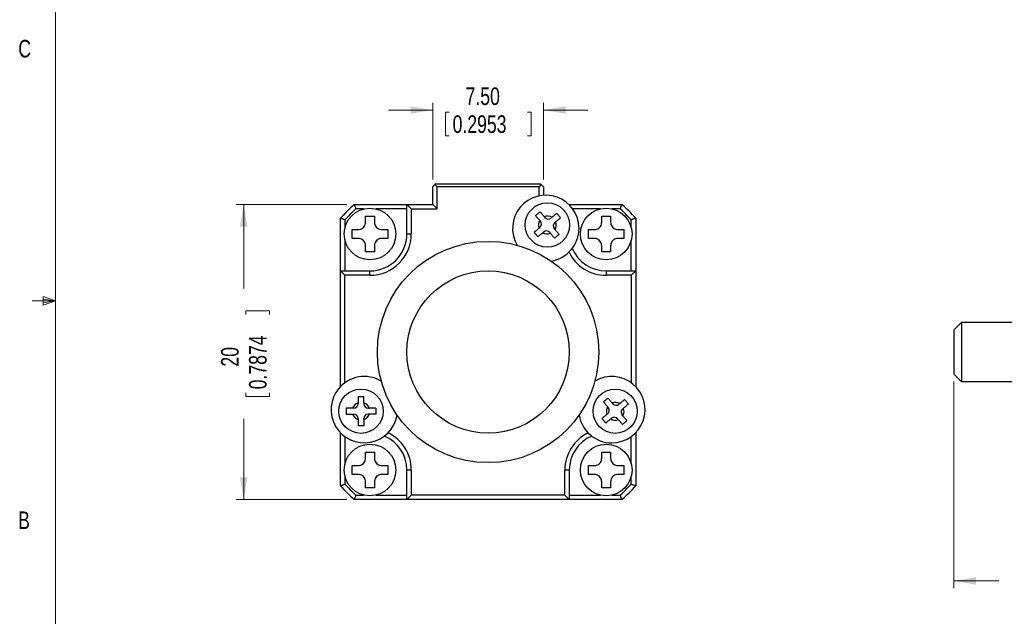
# Model space of a CAD drawing. Header units: millimetres. Extents: x 11 to 421, y 5 to 275.
# Tile 2 of 6: x 11 to 144, y 97 to 178. Entities that reach past the tile are written whole.
import ezdxf

# ---------------------------------------------------------------- set-up
doc = ezdxf.new("R2010")
doc.units = ezdxf.units.MM
doc.styles.add('SLDTEXTSTYLE0', font='TXT', dxfattribs={"width": 0.75})
doc.dimstyles.new('SLDDIMSTYLE0', dxfattribs={"dimtxt": 2.38125, "dimasz": 3, "dimexe": 0, "dimexo": 0.0625, "dimgap": 0.595313, "dimtad": 0, "dimlfac": 0.5, "dimrnd": 1e-09, "dimzin": 4, "dimdsep": 46, "dimtxsty": 'SLDTEXTSTYLE0', "dimsah": 1, "dimcen": 0.09, "dimadec": 0, "dimazin": 0, "dimtfac": 1, "dimtofl": 0, "dimtmove": 0, "dimatfit": 3, "dimfxl": 1, "dimtolj": 1, "dimtzin": 12, "dimarcsym": 0})
doc.dimstyles.new('SLDDIMSTYLE1', dxfattribs={"dimtxt": 2.38125, "dimasz": 3, "dimexe": 0, "dimexo": 0.0625, "dimgap": 0.595313, "dimtad": 0, "dimlfac": 0.5, "dimrnd": 1e-09, "dimzin": 12, "dimdsep": 46, "dimtxsty": 'SLDTEXTSTYLE0', "dimsah": 1, "dimcen": 0.09, "dimadec": 0, "dimazin": 0, "dimtfac": 1, "dimtofl": 0, "dimtmove": 0, "dimatfit": 3, "dimfxl": 1, "dimtolj": 1, "dimtzin": 12, "dimarcsym": 0})

# ---------------------------------------------------------------- blocks, each defined once
blk = doc.blocks.new('*D5')
at = {"color": 7, "linetype": 'Continuous', "lineweight": 0}
for p, q in [((137.62, 129.21), (137.62, 101.17)), ((167.62, 114.22), (167.62, 101.17)), ((137.62, 102.17), (143.68, 102.17)), ((146.72, 101.89), (146.72, 98.67)), ((146.72, 101.89), (147.2, 101.89)), ((158.32, 101.89), (157.84, 101.89)), ((158.32, 101.89), (158.32, 98.67)), ((167.62, 102.17), (161.35, 102.17)), ((146.72, 98.67), (147.2, 98.67)), ((158.32, 98.67), (157.84, 98.67))]:
    blk.add_line(p, q, dxfattribs=at)
for points in [[(137.62, 102.17), (140.62, 101.67), (140.62, 102.67)], [(167.62, 102.17), (164.62, 102.67), (164.62, 101.67)]]:
    blk.add_solid(points, dxfattribs=at)
at = {"color": 7, "linetype": 'Continuous', "lineweight": 0, "char_height": 2.381, "attachment_point": 1, "style": 'SLDTEXTSTYLE0'}
for s, insert in [('15', (150.76, 105.24)), ('0.5906', (147.68, 101.46))]:
    blk.add_mtext(s, dxfattribs=dict(at, insert=insert))
blk = doc.blocks.new('*D12')
at = {"color": 7, "linetype": 'Continuous', "lineweight": 0}
for p, q in [((67, 156.61), (67, 167.01)), ((82, 156.61), (82, 167.01)), ((67, 166.01), (61, 166.01)), ((68.73, 165.72), (68.73, 162.51)), ((68.73, 165.72), (69.21, 165.72)), ((80.33, 165.72), (79.85, 165.72)), ((80.33, 165.72), (80.33, 162.51)), ((82, 166.01), (88, 166.01)), ((68.73, 162.51), (69.21, 162.51)), ((80.33, 162.51), (79.85, 162.51))]:
    blk.add_line(p, q, dxfattribs=at)
for points in [[(67, 166.01), (64, 166.51), (64, 165.51)], [(82, 166.01), (85, 165.51), (85, 166.51)]]:
    blk.add_solid(points, dxfattribs=at)
at = {"color": 7, "linetype": 'Continuous', "lineweight": 0, "char_height": 2.381, "attachment_point": 1, "style": 'SLDTEXTSTYLE0'}
for s, insert in [('7.50', (71.45, 169.08)), ('0.2953', (69.69, 165.29))]:
    blk.add_mtext(s, dxfattribs=dict(at, insert=insert))
blk = doc.blocks.new('*D13')
at = {"color": 7, "linetype": 'Continuous', "lineweight": 0}
for p, q in [((55.36, 153.21), (40.39, 153.21)), ((41.39, 153.21), (41.39, 141.82)), ((41.68, 138.79), (44.89, 138.79)), ((41.68, 138.79), (41.68, 138.3)), ((44.89, 138.79), (44.89, 138.3)), ((41.68, 127.18), (41.68, 127.67)), ((41.68, 127.18), (44.89, 127.18)), ((44.89, 127.18), (44.89, 127.67)), ((41.39, 113.21), (41.39, 124.15)), ((55.36, 113.21), (40.39, 113.21))]:
    blk.add_line(p, q, dxfattribs=at)
for points in [[(41.39, 153.21), (40.89, 150.21), (41.89, 150.21)], [(41.39, 113.21), (41.89, 116.21), (40.89, 116.21)]]:
    blk.add_solid(points, dxfattribs=at)
at = {"color": 7, "linetype": 'Continuous', "lineweight": 0, "char_height": 2.381, "attachment_point": 1, "rotation": 90, "style": 'SLDTEXTSTYLE0'}
for s, insert in [('0.7874', (42.11, 128.15)), ('20', (38.32, 131.23))]:
    blk.add_mtext(s, dxfattribs=dict(at, insert=insert))

msp = doc.modelspace()

# ---------------------------------------------------------------- linework, layer by layer
at = {"color": 7, "linetype": 'Continuous', "lineweight": 0}
for p, q in [((15.907, 270.309), (15.907, 9.959)), ((15.907, 140.134), (12.732, 140.134)), ((14.2, 140.744), (14.2, 139.56)), ((15.907, 140.134), (14.2, 140.744)), ((15.907, 140.134), (14.2, 140.363)), ((15.907, 140.134), (14.2, 139.872)), ((15.907, 140.134), (14.2, 139.56))]:
    msp.add_line(p, q, dxfattribs=at)
at = {"color": 7, "linetype": 'Continuous', "lineweight": 30}
for p, q in [((66.999, 155.607), (67.299, 155.907)), ((66.999, 153.207), (66.999, 155.607)), ((67.399, 156.007), (67.299, 155.907)), ((67.299, 155.907), (67.599, 155.607)), ((67.399, 156.007), (81.599, 156.007)), ((67.599, 152.607), (67.599, 155.607)), ((81.399, 155.607), (67.599, 155.607)), ((81.699, 155.907), (81.399, 155.607)), ((81.399, 154.379), (81.399, 155.607)), ((81.599, 156.007), (81.699, 155.907)), ((81.699, 155.907), (81.999, 155.607)), ((81.999, 155.607), (81.999, 154.462)), ((56.36, 153.207), (63.499, 153.207)), ((57.668, 152.607), (56.593, 152.607)), ((63.499, 152.607), (59.329, 152.607)), ((63.499, 149.207), (63.499, 153.207)), ((64.099, 152.607), (63.499, 153.207)), ((63.499, 153.207), (66.999, 153.207)), ((64.099, 152.607), (64.099, 149.207)), ((64.099, 152.607), (67.599, 152.607)), ((67.599, 152.607), (66.999, 153.207)), ((85.447, 153.207), (85.499, 153.207)), ((85.473, 153.181), (85.499, 153.207)), ((85.499, 153.207), (85.499, 153.156)), ((85.499, 153.207), (92.637, 153.207)), ((89.668, 152.607), (85.966, 152.607)), ((92.404, 152.607), (91.329, 152.607)), ((54.499, 144.207), (54.499, 151.345)), ((55.099, 151.112), (55.099, 150.037)), ((81.495, 151.036), (81.579, 150.936)), ((82.192, 151.45), (82.108, 151.55)), ((83.138, 151.46), (83.037, 151.376)), ((83.552, 150.763), (83.652, 150.847)), ((93.899, 150.037), (93.899, 151.112)), ((94.499, 151.345), (94.499, 144.207)), ((81.405, 150.006), (81.505, 150.09)), ((82.019, 149.477), (81.919, 149.393)), ((82.949, 149.303), (82.865, 149.403)), ((83.562, 149.817), (83.478, 149.918)), ((55.099, 148.376), (55.099, 144.207)), ((63.499, 149.207), (64.099, 149.207)), ((93.899, 144.207), (93.899, 148.376)), ((55.099, 143.607), (54.499, 144.207)), ((54.499, 144.207), (58.499, 144.207)), ((54.499, 128.518), (54.499, 144.207)), ((58.499, 143.607), (58.499, 144.207)), ((90.499, 144.207), (90.499, 143.607)), ((90.499, 144.207), (94.499, 144.207)), ((93.899, 143.607), (94.499, 144.207)), ((94.499, 144.207), (94.499, 128.518)), ((58.499, 143.607), (55.099, 143.607)), ((55.099, 129.037), (55.099, 143.607)), ((93.899, 143.607), (90.499, 143.607)), ((93.899, 143.607), (93.899, 129.037)), ((137.616, 136.207), (137.616, 133.207)), ((138.616, 137.207), (138.616, 129.207)), ((137.616, 133.207), (137.616, 130.207)), ((56.279, 125.577), (56.147, 125.577)), ((56.879, 126.308), (56.879, 126.177)), ((57.679, 126.308), (57.679, 126.177)), ((58.279, 125.577), (58.41, 125.577)), ((90.769, 125.686), (90.685, 125.787)), ((91.298, 126.301), (91.382, 126.2)), ((92.328, 126.211), (92.227, 126.126)), ((92.742, 125.513), (92.842, 125.598)), ((56.147, 124.777), (56.279, 124.777)), ((56.879, 124.177), (56.879, 124.046)), ((57.679, 124.046), (57.679, 124.177)), ((58.41, 124.777), (58.279, 124.777)), ((90.595, 124.756), (90.695, 124.841)), ((91.109, 124.143), (91.21, 124.228)), ((92.055, 124.154), (92.139, 124.053)), ((92.752, 124.567), (92.668, 124.668)), ((54.499, 122.207), (54.499, 122.259)), ((54.524, 122.232), (54.499, 122.207)), ((54.55, 122.207), (54.499, 122.207)), ((54.499, 115.068), (54.499, 122.207)), ((55.099, 121.739), (55.099, 118.037)), ((93.899, 118.037), (93.899, 121.739)), ((94.499, 122.207), (94.448, 122.207)), ((94.473, 122.232), (94.499, 122.207)), ((94.499, 122.259), (94.499, 122.207)), ((94.499, 122.207), (94.499, 115.068)), ((55.099, 116.376), (55.099, 115.301)), ((64.099, 117.207), (63.499, 117.207)), ((63.499, 113.207), (63.499, 117.207)), ((64.099, 117.207), (64.099, 113.807)), ((85.499, 117.207), (84.899, 117.207)), ((84.899, 113.807), (84.899, 117.207)), ((85.499, 117.207), (85.499, 113.207)), ((93.899, 115.301), (93.899, 116.376)), ((56.593, 113.807), (57.668, 113.807)), ((59.329, 113.807), (63.499, 113.807)), ((64.099, 113.807), (63.499, 113.207)), ((84.899, 113.807), (64.099, 113.807)), ((84.899, 113.807), (85.499, 113.207)), ((85.499, 113.807), (89.668, 113.807)), ((91.329, 113.807), (92.404, 113.807)), ((63.499, 113.207), (56.36, 113.207)), ((85.499, 113.207), (63.499, 113.207)), ((92.637, 113.207), (85.499, 113.207))]:
    msp.add_line(p, q, dxfattribs=at)
for centre, radius in [((82.528, 150.427), 3), ((58.499, 149.207), 3.5), ((90.499, 149.207), 3.5), ((74.499, 133.207), 15), ((74.499, 133.207), 11), ((57.279, 125.177), 3), ((91.718, 125.177), 3), ((58.499, 117.207), 3.5), ((90.499, 117.207), 3.5)]:
    msp.add_circle(centre, radius, dxfattribs=at)
for centre, radius, start, end in [((82.317, 149.973), 4.5, 0, 210.67231), ((74.499, 133.207), 27, 132.20545, 137.79455), ((74.499, 133.207), 26.4, 132.70559, 137.29441), ((74.499, 133.207), 26.4, 42.70559, 47.29441), ((74.499, 133.207), 27, 42.20545, 47.79455), ((82.528, 150.427), 1.2, 149.47122, 200.52878), ((81.12, 150.55), 0.6, 310, 40), ((82.528, 150.427), 1.2, 59.47122, 110.52878), ((82.652, 151.835), 0.6, 220, 310), ((83.937, 150.303), 0.6, 130, 220), ((82.528, 150.427), 1.2, 329.47122, 20.52878), ((82.405, 149.018), 0.6, 40, 130), ((82.317, 149.973), 4.5, 279.32769, 0), ((58.499, 149.207), 5.6, 270, 0), ((58.499, 149.207), 5, 270, 0), ((82.528, 150.427), 1.2, 239.47122, 290.52878), ((90.499, 149.207), 5.6, 205.95161, 270), ((90.499, 149.207), 5, 203.05894, 270), ((57.732, 125.388), 4.5, 59.32769, 140), ((91.265, 125.388), 4.5, 270, 120.67231), ((57.732, 125.388), 4.5, 140, 350.67231), ((57.279, 125.177), 1.2, 109.47122, 160.52878), ((56.279, 126.177), 0.6, 270, 0), ((57.279, 125.177), 1.2, 19.47122, 70.52878), ((58.279, 126.177), 0.6, 180, 270), ((91.718, 125.177), 1.2, 149.47122, 200.52878), ((90.31, 125.3), 0.6, 310, 40), ((91.718, 125.177), 1.2, 59.47122, 110.52878), ((91.842, 126.586), 0.6, 220, 310), ((93.127, 125.054), 0.6, 130, 220), ((91.718, 125.177), 1.2, 329.47122, 20.52878), ((57.279, 125.177), 1.2, 199.47122, 250.52878), ((56.279, 124.177), 0.6, 0, 90), ((57.279, 125.177), 1.2, 289.47122, 340.52878), ((58.279, 124.177), 0.6, 90, 180), ((91.265, 125.388), 4.5, 189.32769, 270), ((91.718, 125.177), 1.2, 239.47122, 290.52878), ((91.595, 123.768), 0.6, 40, 130), ((58.499, 117.207), 5, 0, 66.94106), ((58.499, 117.207), 5.6, 0, 64.04839), ((90.499, 117.207), 5.6, 115.95161, 180), ((90.499, 117.207), 5, 113.05894, 180), ((74.499, 133.207), 27, 222.20545, 227.79455), ((74.499, 133.207), 26.4, 222.70559, 227.29441), ((74.499, 133.207), 26.4, 312.70559, 317.29441), ((74.499, 133.207), 27, 312.20545, 317.79455)]:
    msp.add_arc(centre, radius, start, end, dxfattribs=at)
for points, degree in [([(56.36, 153.207), (56.593, 152.607)], 1), ([(92.404, 152.607), (92.637, 153.207)], 1), ([(55.099, 151.112), (54.499, 151.345)], 1), ([(57.899, 151.607), (58.099, 151.607), (58.499, 151.607), (58.899, 151.607), (59.099, 151.607)], 3), ([(84.318, 151.406), (83.803, 152.019)], 1), ([(89.899, 151.607), (90.099, 151.607), (90.499, 151.607), (90.899, 151.607), (91.099, 151.607)], 3), ([(94.499, 151.345), (93.899, 151.112)], 1), ([(81.253, 148.835), (80.739, 149.447)], 1), ([(59.099, 146.807), (58.899, 146.807), (58.499, 146.807), (58.099, 146.807), (57.899, 146.807)], 3), ([(91.099, 146.807), (90.899, 146.807), (90.499, 146.807), (90.099, 146.807), (89.899, 146.807)], 3), ([(138.616, 137.207), (137.616, 136.207)], 1), ([(164.616, 137.207), (138.616, 137.207)], 1), ([(137.616, 130.207), (138.616, 129.207)], 1), ([(138.616, 129.207), (164.616, 129.207)], 1), ([(90.126, 126.452), (90.739, 126.966)], 1), ([(55.279, 125.577), (55.279, 124.777)], 1), ([(59.279, 125.577), (59.279, 124.777)], 1), ([(92.698, 123.388), (93.31, 123.902)], 1), ([(57.899, 119.607), (58.099, 119.607), (58.499, 119.607), (58.899, 119.607), (59.099, 119.607)], 3), ([(89.899, 119.607), (90.099, 119.607), (90.499, 119.607), (90.899, 119.607), (91.099, 119.607)], 3), ([(54.499, 115.068), (55.099, 115.301)], 1), ([(59.099, 114.807), (58.899, 114.807), (58.499, 114.807), (58.099, 114.807), (57.899, 114.807)], 3), ([(91.099, 114.807), (90.899, 114.807), (90.499, 114.807), (90.099, 114.807), (89.899, 114.807)], 3), ([(93.899, 115.301), (94.499, 115.068)], 1), ([(56.593, 113.807), (56.36, 113.207)], 1), ([(92.637, 113.207), (92.404, 113.807)], 1)]:
    msp.add_open_spline(points, degree=degree, dxfattribs=at)
for points, knots in [([(80.936, 151.702), (80.987, 151.744), (81.089, 151.83), (81.243, 151.959), (81.396, 152.087), (81.498, 152.173), (81.549, 152.216)], [0, 0, 0, 0, 0.2496636, 0.5, 0.7496752, 1, 1, 1, 1]), ([(82.108, 151.55), (82.075, 151.589), (82.011, 151.666), (81.914, 151.781), (81.817, 151.897), (81.723, 152.008), (81.634, 152.115), (81.577, 152.182), (81.549, 152.216)], [0, 0, 0, 0, 0.1665089, 0.3339985, 0.5046919, 0.6765416, 0.8377621, 1, 1, 1, 1]), ([(56.899, 149.807), (57.002, 149.816), (57.209, 149.834), (57.499, 149.987), (57.728, 150.218), (57.873, 150.507), (57.89, 150.709), (57.899, 150.807)], [0, 0, 0, 0, 0.2014317, 0.4029143, 0.6048004, 0.8101403, 1, 1, 1, 1]), ([(57.899, 150.807), (57.899, 150.947), (57.899, 151.23), (57.899, 151.48), (57.899, 151.607)], [0, 0, 0, 0, 0.4928664, 1, 1, 1, 1]), ([(59.099, 151.607), (59.099, 151.484), (59.099, 151.234), (59.099, 150.951), (59.099, 150.807)], [0, 0, 0, 0, 0.4927437, 1, 1, 1, 1]), ([(59.099, 150.807), (59.108, 150.703), (59.126, 150.496), (59.279, 150.206), (59.509, 149.978), (59.798, 149.832), (60.001, 149.815), (60.099, 149.807)], [0, 0, 0, 0, 0.20143166, 0.40291431, 0.60480044, 0.81014031, 1, 1, 1, 1]), ([(81.495, 151.036), (81.463, 151.075), (81.398, 151.151), (81.301, 151.267), (81.204, 151.382), (81.111, 151.494), (81.021, 151.601), (80.965, 151.668), (80.936, 151.702)], [0, 0, 0, 0, 0.1665089, 0.3339985, 0.5046919, 0.6765416, 0.8377621, 1, 1, 1, 1]), ([(83.803, 152.019), (83.772, 151.993), (83.71, 151.94), (83.612, 151.858), (83.511, 151.773), (83.398, 151.678), (83.273, 151.574), (83.183, 151.498), (83.138, 151.46)], [0, 0, 0, 0, 0.15017252, 0.30117099, 0.45470972, 0.60910126, 0.80374045, 1, 1, 1, 1]), ([(83.652, 150.847), (83.691, 150.88), (83.767, 150.944), (83.883, 151.041), (83.998, 151.138), (84.11, 151.232), (84.217, 151.321), (84.284, 151.378), (84.318, 151.406)], [0, 0, 0, 0, 0.1665089, 0.3339985, 0.5046919, 0.6765416, 0.8377621, 1, 1, 1, 1]), ([(88.899, 149.807), (89.002, 149.816), (89.209, 149.834), (89.499, 149.987), (89.728, 150.218), (89.873, 150.507), (89.89, 150.709), (89.899, 150.807)], [0, 0, 0, 0, 0.2014317, 0.4029143, 0.6048004, 0.8101403, 1, 1, 1, 1]), ([(89.899, 150.807), (89.899, 150.947), (89.899, 151.23), (89.899, 151.48), (89.899, 151.607)], [0, 0, 0, 0, 0.4928664, 1, 1, 1, 1]), ([(91.099, 151.607), (91.099, 151.484), (91.099, 151.234), (91.099, 150.951), (91.099, 150.807)], [0, 0, 0, 0, 0.4927437, 1, 1, 1, 1]), ([(91.099, 150.807), (91.108, 150.703), (91.126, 150.496), (91.279, 150.206), (91.509, 149.978), (91.798, 149.832), (92.001, 149.815), (92.099, 149.807)], [0, 0, 0, 0, 0.20143166, 0.40291431, 0.60480044, 0.81014031, 1, 1, 1, 1]), ([(56.099, 149.807), (56.222, 149.807), (56.471, 149.807), (56.755, 149.807), (56.899, 149.807)], [0, 0, 0, 0, 0.49274372, 1, 1, 1, 1]), ([(56.099, 148.607), (56.099, 148.803), (56.099, 149.203), (56.099, 149.603), (56.099, 149.807)], [0, 0, 0, 0, 0.4917469, 1, 1, 1, 1]), ([(60.099, 149.807), (60.238, 149.807), (60.522, 149.807), (60.772, 149.807), (60.899, 149.807)], [0, 0, 0, 0, 0.4928664, 1, 1, 1, 1]), ([(60.899, 149.807), (60.899, 149.61), (60.899, 149.21), (60.899, 148.81), (60.899, 148.607)], [0, 0, 0, 0, 0.4917469, 1, 1, 1, 1]), ([(80.739, 149.447), (80.77, 149.474), (80.833, 149.526), (80.931, 149.608), (81.032, 149.693), (81.145, 149.788), (81.269, 149.892), (81.359, 149.968), (81.405, 150.006)], [0, 0, 0, 0, 0.1501725, 0.301171, 0.4547097, 0.6091013, 0.8037404, 1, 1, 1, 1]), ([(84.12, 149.152), (84.094, 149.183), (84.042, 149.245), (83.96, 149.343), (83.875, 149.444), (83.78, 149.557), (83.675, 149.682), (83.6, 149.772), (83.562, 149.817)], [0, 0, 0, 0, 0.1501725, 0.301171, 0.4547097, 0.6091013, 0.8037404, 1, 1, 1, 1]), ([(88.099, 149.807), (88.222, 149.807), (88.471, 149.807), (88.755, 149.807), (88.899, 149.807)], [0, 0, 0, 0, 0.49274372, 1, 1, 1, 1]), ([(88.099, 148.607), (88.099, 148.803), (88.099, 149.203), (88.099, 149.603), (88.099, 149.807)], [0, 0, 0, 0, 0.4917469, 1, 1, 1, 1]), ([(92.099, 149.807), (92.238, 149.807), (92.522, 149.807), (92.772, 149.807), (92.899, 149.807)], [0, 0, 0, 0, 0.4928664, 1, 1, 1, 1]), ([(92.899, 149.807), (92.899, 149.61), (92.899, 149.21), (92.899, 148.81), (92.899, 148.607)], [0, 0, 0, 0, 0.4917469, 1, 1, 1, 1]), ([(56.899, 148.607), (56.759, 148.607), (56.475, 148.607), (56.225, 148.607), (56.099, 148.607)], [0, 0, 0, 0, 0.4928664, 1, 1, 1, 1]), ([(57.899, 147.607), (57.889, 147.71), (57.871, 147.917), (57.719, 148.208), (57.488, 148.436), (57.199, 148.582), (56.996, 148.599), (56.899, 148.607)], [0, 0, 0, 0, 0.2014317, 0.4029143, 0.6048004, 0.8101403, 1, 1, 1, 1]), ([(60.099, 148.607), (59.995, 148.598), (59.788, 148.579), (59.498, 148.427), (59.27, 148.196), (59.124, 147.907), (59.107, 147.704), (59.099, 147.607)], [0, 0, 0, 0, 0.2014317, 0.4029143, 0.6048004, 0.8101403, 1, 1, 1, 1]), ([(60.899, 148.607), (60.776, 148.607), (60.526, 148.607), (60.243, 148.607), (60.099, 148.607)], [0, 0, 0, 0, 0.4927437, 1, 1, 1, 1]), ([(81.253, 148.835), (81.284, 148.861), (81.347, 148.913), (81.445, 148.995), (81.546, 149.08), (81.659, 149.175), (81.784, 149.28), (81.874, 149.355), (81.919, 149.393)], [0, 0, 0, 0, 0.1501725, 0.301171, 0.4547097, 0.6091013, 0.8037404, 1, 1, 1, 1]), ([(82.949, 149.303), (82.981, 149.264), (83.046, 149.188), (83.143, 149.072), (83.24, 148.957), (83.333, 148.845), (83.423, 148.738), (83.479, 148.671), (83.508, 148.637)], [0, 0, 0, 0, 0.1665089, 0.3339985, 0.5046919, 0.6765416, 0.8377621, 1, 1, 1, 1]), ([(84.12, 149.152), (84.069, 149.109), (83.968, 149.023), (83.814, 148.895), (83.661, 148.766), (83.559, 148.68), (83.508, 148.637)], [0, 0, 0, 0, 0.2496636, 0.5, 0.7496752, 1, 1, 1, 1]), ([(88.899, 148.607), (88.759, 148.607), (88.475, 148.607), (88.225, 148.607), (88.099, 148.607)], [0, 0, 0, 0, 0.4928664, 1, 1, 1, 1]), ([(89.899, 147.607), (89.889, 147.71), (89.871, 147.917), (89.719, 148.208), (89.488, 148.436), (89.199, 148.582), (88.996, 148.599), (88.899, 148.607)], [0, 0, 0, 0, 0.2014317, 0.4029143, 0.6048004, 0.8101403, 1, 1, 1, 1]), ([(92.099, 148.607), (91.995, 148.598), (91.788, 148.579), (91.498, 148.427), (91.27, 148.196), (91.124, 147.907), (91.107, 147.704), (91.099, 147.607)], [0, 0, 0, 0, 0.2014317, 0.4029143, 0.6048004, 0.8101403, 1, 1, 1, 1]), ([(92.899, 148.607), (92.776, 148.607), (92.526, 148.607), (92.243, 148.607), (92.099, 148.607)], [0, 0, 0, 0, 0.4927437, 1, 1, 1, 1]), ([(57.899, 146.807), (57.899, 146.93), (57.899, 147.179), (57.899, 147.463), (57.899, 147.607)], [0, 0, 0, 0, 0.4927437, 1, 1, 1, 1]), ([(59.099, 147.607), (59.099, 147.467), (59.099, 147.183), (59.099, 146.933), (59.099, 146.807)], [0, 0, 0, 0, 0.4928664, 1, 1, 1, 1]), ([(89.899, 146.807), (89.899, 146.93), (89.899, 147.179), (89.899, 147.463), (89.899, 147.607)], [0, 0, 0, 0, 0.4927437, 1, 1, 1, 1]), ([(91.099, 147.607), (91.099, 147.467), (91.099, 147.183), (91.099, 146.933), (91.099, 146.807)], [0, 0, 0, 0, 0.4928664, 1, 1, 1, 1]), ([(56.879, 127.177), (56.945, 127.177), (57.078, 127.177), (57.279, 127.177), (57.479, 127.177), (57.612, 127.177), (57.679, 127.177)], [0, 0, 0, 0, 0.2496636, 0.5, 0.7496752, 1, 1, 1, 1]), ([(56.879, 127.177), (56.879, 127.136), (56.879, 127.055), (56.879, 126.927), (56.879, 126.795), (56.879, 126.647), (56.879, 126.485), (56.879, 126.367), (56.879, 126.308)], [0, 0, 0, 0, 0.1501725, 0.301171, 0.4547097, 0.6091013, 0.8037404, 1, 1, 1, 1]), ([(57.679, 126.308), (57.679, 126.358), (57.679, 126.459), (57.679, 126.61), (57.679, 126.76), (57.679, 126.906), (57.679, 127.046), (57.679, 127.133), (57.679, 127.177)], [0, 0, 0, 0, 0.1665089, 0.3339985, 0.5046919, 0.6765416, 0.8377621, 1, 1, 1, 1]), ([(90.739, 126.966), (90.765, 126.935), (90.818, 126.873), (90.9, 126.775), (90.985, 126.674), (91.08, 126.561), (91.184, 126.436), (91.26, 126.346), (91.298, 126.301)], [0, 0, 0, 0, 0.1501725, 0.301171, 0.4547097, 0.6091013, 0.8037404, 1, 1, 1, 1]), ([(92.328, 126.211), (92.366, 126.243), (92.443, 126.307), (92.559, 126.404), (92.674, 126.501), (92.786, 126.595), (92.893, 126.685), (92.96, 126.741), (92.993, 126.769)], [0, 0, 0, 0, 0.1665089, 0.3339985, 0.5046919, 0.6765416, 0.8377621, 1, 1, 1, 1]), ([(92.993, 126.769), (93.036, 126.718), (93.122, 126.616), (93.25, 126.463), (93.379, 126.309), (93.465, 126.207), (93.508, 126.156)], [0, 0, 0, 0, 0.2496636, 0.5, 0.7496752, 1, 1, 1, 1]), ([(56.147, 125.577), (56.097, 125.577), (55.997, 125.577), (55.846, 125.577), (55.696, 125.577), (55.55, 125.577), (55.41, 125.577), (55.323, 125.577), (55.279, 125.577)], [0, 0, 0, 0, 0.1665089, 0.3339985, 0.5046919, 0.6765416, 0.8377621, 1, 1, 1, 1]), ([(59.279, 125.577), (59.238, 125.577), (59.157, 125.577), (59.029, 125.577), (58.897, 125.577), (58.749, 125.577), (58.587, 125.577), (58.469, 125.577), (58.41, 125.577)], [0, 0, 0, 0, 0.1501725, 0.301171, 0.4547097, 0.6091013, 0.8037404, 1, 1, 1, 1]), ([(90.126, 126.452), (90.153, 126.421), (90.205, 126.359), (90.287, 126.261), (90.372, 126.159), (90.467, 126.046), (90.571, 125.922), (90.647, 125.832), (90.685, 125.787)], [0, 0, 0, 0, 0.1501725, 0.301171, 0.4547097, 0.6091013, 0.8037404, 1, 1, 1, 1]), ([(92.842, 125.598), (92.881, 125.63), (92.958, 125.695), (93.073, 125.791), (93.188, 125.888), (93.3, 125.982), (93.407, 126.072), (93.474, 126.128), (93.508, 126.156)], [0, 0, 0, 0, 0.1665089, 0.3339985, 0.5046919, 0.6765416, 0.8377621, 1, 1, 1, 1]), ([(55.279, 124.777), (55.319, 124.777), (55.401, 124.777), (55.529, 124.777), (55.661, 124.777), (55.808, 124.777), (55.971, 124.777), (56.088, 124.777), (56.147, 124.777)], [0, 0, 0, 0, 0.1501725, 0.301171, 0.4547097, 0.6091013, 0.8037404, 1, 1, 1, 1]), ([(59.279, 124.777), (59.238, 124.777), (59.157, 124.777), (59.029, 124.777), (58.897, 124.777), (58.749, 124.777), (58.587, 124.777), (58.469, 124.777), (58.41, 124.777)], [0, 0, 0, 0, 0.1501725, 0.301171, 0.4547097, 0.6091013, 0.8037404, 1, 1, 1, 1]), ([(90.595, 124.756), (90.556, 124.724), (90.479, 124.66), (90.364, 124.563), (90.249, 124.466), (90.137, 124.372), (90.03, 124.282), (89.963, 124.226), (89.929, 124.198)], [0, 0, 0, 0, 0.1665089, 0.3339985, 0.5046919, 0.6765416, 0.8377621, 1, 1, 1, 1]), ([(90.444, 123.585), (90.401, 123.636), (90.315, 123.738), (90.187, 123.891), (90.058, 124.045), (89.972, 124.147), (89.929, 124.198)], [0, 0, 0, 0, 0.2496636, 0.5, 0.7496752, 1, 1, 1, 1]), ([(90.444, 123.585), (90.475, 123.611), (90.537, 123.663), (90.635, 123.746), (90.736, 123.831), (90.849, 123.925), (90.974, 124.03), (91.064, 124.105), (91.109, 124.143)], [0, 0, 0, 0, 0.1501725, 0.301171, 0.4547097, 0.6091013, 0.8037404, 1, 1, 1, 1]), ([(93.31, 123.902), (93.284, 123.933), (93.232, 123.995), (93.15, 124.093), (93.065, 124.195), (92.97, 124.308), (92.866, 124.432), (92.79, 124.522), (92.752, 124.567)], [0, 0, 0, 0, 0.15017252, 0.30117099, 0.45470972, 0.60910126, 0.80374045, 1, 1, 1, 1]), ([(56.879, 124.046), (56.879, 123.996), (56.879, 123.895), (56.879, 123.744), (56.879, 123.594), (56.879, 123.448), (56.879, 123.308), (56.879, 123.221), (56.879, 123.177)], [0, 0, 0, 0, 0.1665089, 0.3339985, 0.5046919, 0.6765416, 0.8377621, 1, 1, 1, 1]), ([(57.679, 123.177), (57.612, 123.177), (57.479, 123.177), (57.279, 123.177), (57.078, 123.177), (56.945, 123.177), (56.879, 123.177)], [0, 0, 0, 0, 0.2496636, 0.5, 0.7496752, 1, 1, 1, 1]), ([(57.679, 124.046), (57.679, 123.996), (57.679, 123.895), (57.679, 123.744), (57.679, 123.594), (57.679, 123.448), (57.679, 123.308), (57.679, 123.221), (57.679, 123.177)], [0, 0, 0, 0, 0.16650886, 0.33399846, 0.50469193, 0.67654163, 0.83776208, 1, 1, 1, 1]), ([(92.139, 124.053), (92.171, 124.015), (92.236, 123.938), (92.333, 123.822), (92.43, 123.707), (92.523, 123.595), (92.613, 123.488), (92.669, 123.421), (92.698, 123.388)], [0, 0, 0, 0, 0.1665089, 0.3339985, 0.5046919, 0.6765416, 0.8377621, 1, 1, 1, 1]), ([(56.899, 117.807), (57.002, 117.816), (57.209, 117.834), (57.499, 117.987), (57.728, 118.218), (57.873, 118.507), (57.89, 118.709), (57.899, 118.807)], [0, 0, 0, 0, 0.2014317, 0.4029143, 0.6048004, 0.8101403, 1, 1, 1, 1]), ([(57.899, 118.807), (57.899, 118.947), (57.899, 119.23), (57.899, 119.48), (57.899, 119.607)], [0, 0, 0, 0, 0.4928664, 1, 1, 1, 1]), ([(59.099, 119.607), (59.099, 119.484), (59.099, 119.234), (59.099, 118.951), (59.099, 118.807)], [0, 0, 0, 0, 0.4927437, 1, 1, 1, 1]), ([(59.099, 118.807), (59.108, 118.703), (59.126, 118.496), (59.279, 118.206), (59.509, 117.978), (59.798, 117.832), (60.001, 117.815), (60.099, 117.807)], [0, 0, 0, 0, 0.20143166, 0.40291431, 0.60480044, 0.81014031, 1, 1, 1, 1]), ([(88.899, 117.807), (89.002, 117.816), (89.209, 117.834), (89.499, 117.987), (89.728, 118.218), (89.873, 118.507), (89.89, 118.709), (89.899, 118.807)], [0, 0, 0, 0, 0.2014317, 0.4029143, 0.6048004, 0.8101403, 1, 1, 1, 1]), ([(89.899, 118.807), (89.899, 118.947), (89.899, 119.23), (89.899, 119.48), (89.899, 119.607)], [0, 0, 0, 0, 0.4928664, 1, 1, 1, 1]), ([(91.099, 119.607), (91.099, 119.484), (91.099, 119.234), (91.099, 118.951), (91.099, 118.807)], [0, 0, 0, 0, 0.4927437, 1, 1, 1, 1]), ([(91.099, 118.807), (91.108, 118.703), (91.126, 118.496), (91.279, 118.206), (91.509, 117.978), (91.798, 117.832), (92.001, 117.815), (92.099, 117.807)], [0, 0, 0, 0, 0.20143166, 0.40291431, 0.60480044, 0.81014031, 1, 1, 1, 1]), ([(56.099, 117.807), (56.222, 117.807), (56.471, 117.807), (56.755, 117.807), (56.899, 117.807)], [0, 0, 0, 0, 0.49274372, 1, 1, 1, 1]), ([(56.099, 116.607), (56.099, 116.803), (56.099, 117.203), (56.099, 117.603), (56.099, 117.807)], [0, 0, 0, 0, 0.4917469, 1, 1, 1, 1]), ([(60.099, 117.807), (60.238, 117.807), (60.522, 117.807), (60.772, 117.807), (60.899, 117.807)], [0, 0, 0, 0, 0.4928664, 1, 1, 1, 1]), ([(60.899, 117.807), (60.899, 117.61), (60.899, 117.21), (60.899, 116.81), (60.899, 116.607)], [0, 0, 0, 0, 0.4917469, 1, 1, 1, 1]), ([(88.099, 117.807), (88.222, 117.807), (88.471, 117.807), (88.755, 117.807), (88.899, 117.807)], [0, 0, 0, 0, 0.49274372, 1, 1, 1, 1]), ([(88.099, 116.607), (88.099, 116.803), (88.099, 117.203), (88.099, 117.603), (88.099, 117.807)], [0, 0, 0, 0, 0.4917469, 1, 1, 1, 1]), ([(92.099, 117.807), (92.238, 117.807), (92.522, 117.807), (92.772, 117.807), (92.899, 117.807)], [0, 0, 0, 0, 0.4928664, 1, 1, 1, 1]), ([(92.899, 117.807), (92.899, 117.61), (92.899, 117.21), (92.899, 116.81), (92.899, 116.607)], [0, 0, 0, 0, 0.4917469, 1, 1, 1, 1]), ([(56.899, 116.607), (56.759, 116.607), (56.475, 116.607), (56.225, 116.607), (56.099, 116.607)], [0, 0, 0, 0, 0.4928664, 1, 1, 1, 1]), ([(57.899, 115.607), (57.889, 115.71), (57.871, 115.917), (57.719, 116.208), (57.488, 116.436), (57.199, 116.582), (56.996, 116.599), (56.899, 116.607)], [0, 0, 0, 0, 0.2014317, 0.4029143, 0.6048004, 0.8101403, 1, 1, 1, 1]), ([(60.099, 116.607), (59.995, 116.598), (59.788, 116.579), (59.498, 116.427), (59.27, 116.196), (59.124, 115.907), (59.107, 115.704), (59.099, 115.607)], [0, 0, 0, 0, 0.2014317, 0.4029143, 0.6048004, 0.8101403, 1, 1, 1, 1]), ([(60.899, 116.607), (60.776, 116.607), (60.526, 116.607), (60.243, 116.607), (60.099, 116.607)], [0, 0, 0, 0, 0.4927437, 1, 1, 1, 1]), ([(88.899, 116.607), (88.759, 116.607), (88.475, 116.607), (88.225, 116.607), (88.099, 116.607)], [0, 0, 0, 0, 0.4928664, 1, 1, 1, 1]), ([(89.899, 115.607), (89.889, 115.71), (89.871, 115.917), (89.719, 116.208), (89.488, 116.436), (89.199, 116.582), (88.996, 116.599), (88.899, 116.607)], [0, 0, 0, 0, 0.2014317, 0.4029143, 0.6048004, 0.8101403, 1, 1, 1, 1]), ([(92.099, 116.607), (91.995, 116.598), (91.788, 116.579), (91.498, 116.427), (91.27, 116.196), (91.124, 115.907), (91.107, 115.704), (91.099, 115.607)], [0, 0, 0, 0, 0.2014317, 0.4029143, 0.6048004, 0.8101403, 1, 1, 1, 1]), ([(92.899, 116.607), (92.776, 116.607), (92.526, 116.607), (92.243, 116.607), (92.099, 116.607)], [0, 0, 0, 0, 0.4927437, 1, 1, 1, 1]), ([(57.899, 114.807), (57.899, 114.93), (57.899, 115.179), (57.899, 115.463), (57.899, 115.607)], [0, 0, 0, 0, 0.4927437, 1, 1, 1, 1]), ([(59.099, 115.607), (59.099, 115.467), (59.099, 115.183), (59.099, 114.933), (59.099, 114.807)], [0, 0, 0, 0, 0.4928664, 1, 1, 1, 1]), ([(89.899, 114.807), (89.899, 114.93), (89.899, 115.179), (89.899, 115.463), (89.899, 115.607)], [0, 0, 0, 0, 0.4927437, 1, 1, 1, 1]), ([(91.099, 115.607), (91.099, 115.467), (91.099, 115.183), (91.099, 114.933), (91.099, 114.807)], [0, 0, 0, 0, 0.4928664, 1, 1, 1, 1])]:
    msp.add_open_spline(points, degree=3, knots=knots, dxfattribs=at)

# ---------------------------------------------------------------- texts
at = {"color": 7, "linetype": 'Continuous', "lineweight": 0, "char_height": 2.381, "attachment_point": 1, "style": 'SLDTEXTSTYLE0'}
for s, insert in [('C', (10.854, 175.523)), ('B', (10.831, 111.588))]:
    msp.add_mtext(s, dxfattribs=dict(at, insert=insert))

# ---------------------------------------------------------------- dimensions: what is measured, and where the dimension line sits
at = {"color": 7, "linetype": 'Continuous', "lineweight": 0}
for base, p1, p2, dimstyle, picture, middle in [((66.999, 166.007), (81.999, 155.607), (66.999, 155.607), 'SLDDIMSTYLE0', '*D12', (74.53, 166.007)), ((167.616, 102.173), (137.616, 130.207), (167.616, 115.223), 'SLDDIMSTYLE1', '*D5', (152.517, 102.173))]:
    dim = msp.add_linear_dim(base=base, p1=p1, p2=p2, dimstyle=dimstyle, dxfattribs=at)
    dim.commit()
    dim.dimension.update_dxf_attribs({"geometry": picture, "text_midpoint": middle, "dimtype": 160})
dim = msp.add_linear_dim(base=(41.392, 153.207), p1=(56.36, 113.207), p2=(56.36, 153.207), angle=90, dimstyle='SLDDIMSTYLE1', dxfattribs=at)
dim.commit()
dim.dimension.update_dxf_attribs({"geometry": '*D13', "text_midpoint": (41.392, 132.985), "dimtype": 160})

doc.saveas('drawing.dxf')
